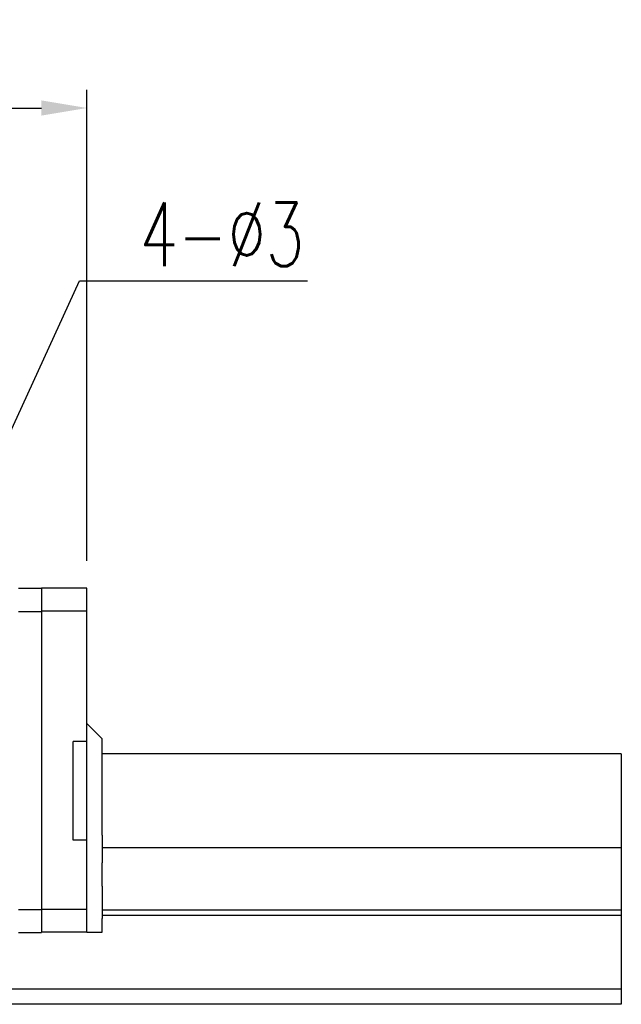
# Model space of a CAD drawing. Header units: millimetres. Extents: x 349 to 648, y 103 to 207.
# Tile 46 of 46: x 608 to 648, y 122 to 187. Entities that reach past the tile are written whole.
import ezdxf

# ---------------------------------------------------------------- set-up
doc = ezdxf.new("R2010")
doc.units = ezdxf.units.MM
doc.header["$LTSCALE"] = 0.15
doc.layers.get('0').update_dxf_attribs({"linetype": 'CONTINUOUS'})
doc.layers.get('Defpoints').update_dxf_attribs({"linetype": 'CONTINUOUS'})
doc.layers.add('2', color=7, linetype='CONTINUOUS')
doc.layers.add('DIM', color=4, linetype='CONTINUOUS')
doc.styles.add('DIM-7', font='SIMPLEX.shx', dxfattribs={"width": 0.7, "bigfont": 'chineset.shx'})
doc.dimstyles.new('CNS', dxfattribs={"dimtxt": 3.5, "dimasz": 2.5, "dimexe": 1, "dimexo": 1.5, "dimgap": 0.09, "dimtad": 0, "dimdsep": 46, "dimtxsty": 'DIM-7', "dimcen": 0.09, "dimclrd": 1, "dimclre": 1, "dimclrt": 4, "dimadec": 0, "dimazin": 0, "dimtfac": 1, "dimtix": 1, "dimtmove": 2, "dimatfit": 3, "dimfxl": 1, "dimtvp": 0.971429, "dimtolj": 1, "dimarcsym": 0})

# ---------------------------------------------------------------- blocks, each defined once
blk = doc.blocks.new('*D16')
at = {"color": 7, "lineweight": -2}
for p, q in [((504.074, 151.7), (504.074, 182.731)), ((612.674, 151.7), (612.674, 182.731)), ((507.074, 181.531), (609.674, 181.531))]:
    blk.add_line(p, q, dxfattribs=at)
at = {"color": 7}
for points in [[(507.074, 182.031), (507.074, 181.031), (504.074, 181.531)], [(609.674, 182.031), (609.674, 181.031), (612.674, 181.531)]]:
    blk.add_solid(points, dxfattribs=at)
at = {"layer": 'Defpoints', "color": 0}
for p in [(612.674, 181.531), (504.074, 149.9), (612.674, 149.9)]:
    blk.add_point(p, dxfattribs=at)
at = {"color": 7, "insert": (558.374, 184.591), "char_height": 4.2, "attachment_point": 5, "style": 'DIM-7'}
blk.add_mtext('\\A1;108.6', dxfattribs=at)

msp = doc.modelspace()

# ---------------------------------------------------------------- linework, layer by layer
at = {"layer": '2', "color": 0, "linetype": 'Continuous'}
for p, q in [((609.674, 149.875), (608.174, 149.875)), ((609.674, 149.9), (609.674, 148.4)), ((612.674, 149.9), (609.674, 149.9)), ((612.674, 148.4), (612.674, 149.9)), ((608.174, 148.375), (609.674, 148.375)), ((609.674, 148.4), (609.674, 128.75)), ((612.674, 148.4), (609.674, 148.4)), ((612.674, 139.804), (612.674, 148.4)), ((613.684, 139.99), (612.674, 141)), ((611.774, 133.304), (611.774, 139.804)), ((612.674, 139.804), (611.774, 139.804)), ((612.674, 133.304), (612.674, 139.804)), ((613.684, 139.692), (613.684, 139.99)), ((613.684, 138.009), (613.684, 139.692)), ((647.874, 139), (613.684, 139)), ((647.874, 139), (647.874, 138.827)), ((647.874, 138.831), (647.874, 137.314)), ((613.684, 137.317), (613.684, 138.009)), ((613.684, 135.79), (613.684, 137.317)), ((647.874, 137.314), (647.874, 137.117)), ((647.874, 137.117), (647.874, 135.59)), ((613.684, 135.189), (613.684, 135.79)), ((647.874, 135.59), (647.874, 135.393)), ((613.684, 133.65), (613.684, 135.189)), ((647.874, 135.393), (647.874, 133.445)), ((613.684, 133.65), (613.684, 131.821)), ((612.674, 133.304), (611.774, 133.304)), ((612.674, 128.75), (612.674, 133.304)), ((647.874, 133.445), (647.874, 133.285)), ((647.874, 133.285), (647.874, 133.145)), ((647.874, 133.145), (647.874, 132.799)), ((647.874, 132.799), (613.684, 132.799)), ((647.874, 132.799), (647.874, 128.701)), ((613.684, 130.274), (613.684, 131.821)), ((613.684, 130.274), (613.684, 128.146)), ((609.674, 128.725), (608.174, 128.725)), ((609.674, 128.75), (609.674, 127.25)), ((612.674, 128.75), (609.674, 128.75)), ((612.674, 127.25), (612.674, 128.75)), ((647.874, 128.701), (613.684, 128.701)), ((647.874, 128.701), (647.874, 128.356)), ((647.874, 128.356), (613.684, 128.356)), ((613.684, 127.25), (613.684, 128.146)), ((647.874, 128.356), (647.874, 126.573)), ((608.174, 127.225), (609.674, 127.225)), ((609.674, 127.225), (609.674, 127.25)), ((612.674, 127.25), (609.674, 127.25)), ((612.674, 127.25), (613.684, 127.25)), ((647.874, 126.573), (647.874, 126.396)), ((647.874, 126.396), (647.874, 123.5)), ((647.874, 123.5), (493.026, 123.5)), ((647.874, 123.5), (647.874, 122.5)), ((647.874, 122.5), (448.874, 122.5))]:
    msp.add_line(p, q, dxfattribs=at)

# ---------------------------------------------------------------- texts
at = {"layer": 'DIM', "color": 0, "insert": (616.146, 171.114), "char_height": 4.2, "attachment_point": 7, "style": 'DIM-7'}
msp.add_mtext('\\A1;4-%%C3', dxfattribs=at)

# ---------------------------------------------------------------- dimensions: what is measured, and where the dimension line sits
at = {"color": 0}
dim = msp.add_linear_dim(base=(612.674, 181.531), p1=(504.074, 149.9), p2=(612.674, 149.9), dimstyle='CNS', override={"dimscale": 1.2, "dimgap": 0.8, "dimtad": 1, "dimclrd": 7, "dimclre": 7, "dimclrt": 7, "dimadec": 2, "dimazin": 2, "dimtm": 1e-09, "dimtfac": 0.6, "dimtmove": 1, "dimarcsym": 1}, dxfattribs=at)
dim.commit()
dim.dimension.update_dxf_attribs({"geometry": '*D16', "text_midpoint": (558.374, 184.591)})

# ---------------------------------------------------------------- leaders
at = {"layer": 'DIM', "color": 0, "annotation_type": 0, "has_hookline": 1, "hookline_direction": 0, "text_width": 11.06}
msp.add_leader([(601.674, 147.2), (612.186, 170.154), (615.186, 170.154)], dimstyle='CNS', override={"dimscale": 1.2, "dimgap": 0.8, "dimtad": 1, "dimclrd": 7, "dimclre": 4, "dimtmove": 1}, dxfattribs=at)

doc.saveas('drawing.dxf')
